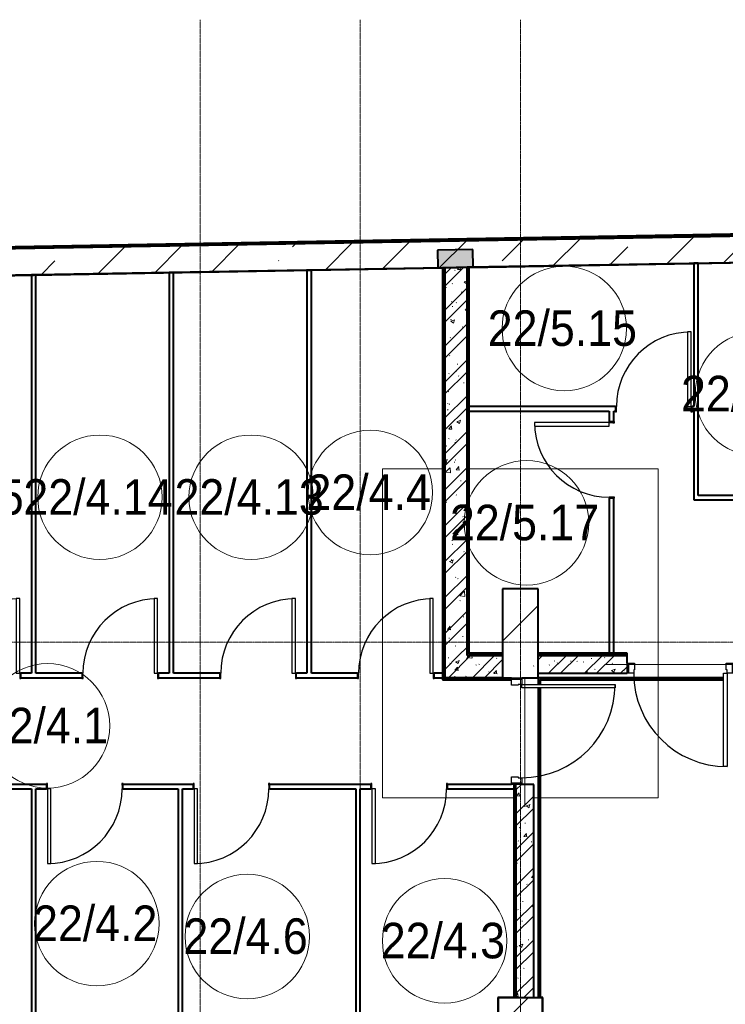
# Model space of a CAD drawing. Header units: millimetres. Extents: x -415896 to 1265883, y -383017 to -57457.
# Tile 60 of 95: x 21763 to 29699, y -283540 to -272464. Entities that reach past the tile are written whole.
import ezdxf

# ---------------------------------------------------------------- set-up
doc = ezdxf.new("R2010")
doc.units = ezdxf.units.MM
doc.linetypes.add('Линия сетки', pattern=[25, 20, -2.5, 0, -2.5])
for name, color, linetype, lineweight in [('A-010-A_ROOM', 7, 'Continuous', 20), ('A-200-M_WALL', 7, 'Continuous', 18), ('A-200-M_WALL_EXT', 7, 'Continuous', 18), ('A-200-M_WALL_INT', 7, 'Continuous', 18), ('A-200-M_WALL_PAT', 7, 'Continuous', 40), ('A-325-M_DOOR', 7, 'Continuous', 18), ('A-325-M_DOOR__FRAME', 7, 'Continuous', 30), ('A-325-M_DOOR_PANEL', 7, 'Continuous', 30), ('S-160-M_FOUND', 7, 'Continuous', 18), ('S-280-M_COLUMN', 7, 'Continuous', 18), ('S-280-M_STRUCT_FRAME', 7, 'Continuous', 18), ('Z-030-M_GRID', 7, 'Continuous', 9)]:
    doc.layers.add(name, color=color, linetype=linetype, lineweight=lineweight)
doc.styles.add('Arial_2', font='arial.ttf', dxfattribs={"width": 0.9, "height": 400})
pattern_1 = [(50, (0, 0), (437.2423, -38.2536), [45.72, -502.92]), (355, (0, 0), (-84.5828, 458.5367), [36.576, -402.336]), (100.451, (36.44, -3.2), (352.662, 420.2802), [38.856, -427.416]), (46.184, (0, 121.9), (650.59, -100.9033), [68.58, -754.38]), (96.636, (54.2, 113.5), (569.766, 593.8263), [58.284, -641.125]), (351.184, (0, 121.9), (569.7716, 593.8214), [54.864, -603.504]), (21, (60.96, 91.44), (363.875, -245.4366), [45.72, -502.92]), (326, (60.96, 91.44), (148.3253, 442.0518), [36.576, -402.336]), (71.451, (91.3, 71), (512.201, 196.6115), [38.856, -427.416]), (37.5, (0, 0), (7.41278, 202.9318), [6.706, -390.754, 6.706, -401.726, -403.86]), (37.5, (0, 0), (7.41278, 202.9318), [-805.891, 6.706, -397.154]), (7.5, (0, 0), (160.36715, 240.43305), [6.706, -226.162, 6.706, -381.61, -153.924]), (7.5, (0, 0), (160.36715, 240.43305), [-621.182, 6.706, -147.218]), (327.5, (-135.94, 0), (325.41783, -13.7491), [6.706, -145.694, 6.706, -468.782, -630.936]), (327.5, (-135.94, 0), (325.41783, -13.7491), [-627.888, 6.706, -624.23]), (317.5, (-196.9, 0), (355.51, 61.0244), [6.706, -191.414, 6.706, -309.067, -448.056]), (317.5, (-196.9, 0), (355.51, 61.0244), [-513.893, 6.706, -441.35])]
pattern_2 = [(45, (0, 0), (-202.0558, 202.0558), []), (45, (134.7, 0), (-202.0558, 202.0558), [])]
pattern_3 = [(0, (0, 0), (812.8, 203.2), [67.056, -542.544, 67.056, -542.544, -3251.2]), (0, (0, 0), (812.8, 203.2), [-1219.2, 67.056, -1152.144, 67.056, -542.544, -1422.4]), (0, (0, 0), (812.8, 203.2), [-3048, 67.056, -339.344, 67.056, -948.944]), (120, (304.8, 101.6), (-582.37636, 602.30545), [67.056, -542.544, 67.056, -542.544, -3251.2]), (120, (304.8, 101.6), (-582.37636, 602.30545), [-1219.2, 67.056, -1152.144, 67.056, -542.544, -1422.4]), (120, (304.8, 101.6), (-582.37636, 602.30545), [-3048, 67.056, -339.344, 67.056, -948.944]), (240, (406.4, 508), (-230.42364, -805.50545), [67.056, -542.544, 67.056, -542.544, -3251.2]), (240, (406.4, 508), (-230.42364, -805.50545), [-1219.2, 67.056, -1152.144, 67.056, -542.544, -1422.4]), (240, (406.4, 508), (-230.42364, -805.50545), [-3048, 67.056, -339.344, 67.056, -948.944])]

# ---------------------------------------------------------------- blocks, each defined once
blk = doc.blocks.new('101_Дверь_Однопольная - _ПЧ_800х2000_Кладовая_Л-4171007-B2_-11_400_')
at = {"layer": 'A-325-M_DOOR', "color": 253, "lineweight": 30, "true_color": 0xaaaaaa}
for p, q in [((-430, 25), (-431, 25)), ((-431, 25), (-431, -35)), ((-430, -35), (-430, 25)), ((431, 25), (430, 25)), ((430, 25), (430, -35)), ((431, -35), (431, 25)), ((-431, -35), (-430, -35)), ((430, -35), (431, -35))]:
    blk.add_line(p, q, dxfattribs=at)
at = {"layer": 'A-325-M_DOOR__FRAME', "color": 253, "true_color": 0xaaaaaa}
for p, q in [((-420, 25), (-430, 25)), ((-430, 25), (-430, -35)), ((-420, -15), (-420, 25)), ((430, 25), (420, 25)), ((420, 25), (420, -15)), ((430, -35), (430, 25)), ((-430, -35), (-419, -35)), ((-419, -15), (-420, -15)), ((-419, -35), (-419, -15)), ((420, -15), (419, -15)), ((419, -15), (419, -35)), ((419, -35), (430, -35))]:
    blk.add_line(p, q, dxfattribs=at)
at = {"layer": 'A-325-M_DOOR_PANEL', "color": 253, "true_color": 0xaaaaaa}
for p, q in [((420, 865), (380, 865)), ((380, 865), (380, 25)), ((420, 25), (420, 865)), ((380, 25), (420, 25))]:
    blk.add_line(p, q, dxfattribs=at)
blk.add_arc((420, 25), 840, 90, 180, dxfattribs=at)
blk = doc.blocks.new('101_Дверь_Однопольная - _ПЧ_Мет_1000х2000_Блок кладовых_EI60_Пр-4427903-B2_-11_400_')
at = {"layer": 'A-325-M_DOOR', "color": 253, "lineweight": 30, "true_color": 0xaaaaaa}
for p, q in [((-600, 100), (-585, 100)), ((-600, -15), (-600, 100)), ((-585, 100), (-585, -15)), ((585, -15), (585, 100)), ((585, 100), (600, 100)), ((600, 100), (600, -15)), ((-585, -15), (-600, -15)), ((600, -15), (585, -15))]:
    blk.add_line(p, q, dxfattribs=at)
at = {"layer": 'A-325-M_DOOR__FRAME', "color": 253, "true_color": 0xaaaaaa}
for p, q in [((-585, 100), (-525, 100)), ((-585, -15), (-585, 100)), ((-525, 100), (-525, 60)), ((-525, 60), (-515, 60)), ((-515, 60), (-515, -15)), ((515, 60), (525, 60)), ((515, -15), (515, 60)), ((525, 100), (585, 100)), ((525, 60), (525, 100)), ((585, 100), (585, -15)), ((-515, -15), (-585, -15)), ((585, -15), (515, -15))]:
    blk.add_line(p, q, dxfattribs=at)
at = {"layer": 'A-325-M_DOOR_PANEL', "color": 253, "true_color": 0xaaaaaa}
for p, q in [((-525, 1150), (-485, 1150)), ((-525, 100), (-525, 1150)), ((-485, 1150), (-485, 100)), ((-485, 100), (-525, 100))]:
    blk.add_line(p, q, dxfattribs=at)
blk.add_arc((-525, 100), 1050, 0, 90, dxfattribs=at)
blk = doc.blocks.new('101_Дверь_Однопольная - _ПЧ_Мет_1000х2000_Блок кладовых_EI60_Пр-4428001-B2_-11_400_')
at = {"layer": 'A-325-M_DOOR', "color": 253, "lineweight": 30, "true_color": 0xaaaaaa}
for p, q in [((-600, -35), (-585, -35)), ((-600, -150), (-600, -35)), ((-585, -35), (-585, -150)), ((585, -150), (585, -35)), ((585, -35), (600, -35)), ((600, -35), (600, -150)), ((-585, -150), (-600, -150)), ((600, -150), (585, -150))]:
    blk.add_line(p, q, dxfattribs=at)
at = {"layer": 'A-325-M_DOOR__FRAME', "color": 253, "true_color": 0xaaaaaa}
for p, q in [((-585, -35), (-525, -35)), ((-585, -150), (-585, -35)), ((-525, -35), (-525, -75)), ((-525, -75), (-515, -75)), ((-515, -75), (-515, -150)), ((515, -75), (525, -75)), ((515, -150), (515, -75)), ((525, -35), (585, -35)), ((525, -75), (525, -35)), ((585, -35), (585, -150)), ((-515, -150), (-585, -150)), ((585, -150), (515, -150))]:
    blk.add_line(p, q, dxfattribs=at)
at = {"layer": 'A-325-M_DOOR_PANEL', "color": 253, "true_color": 0xaaaaaa}
for p, q in [((-525, 1015), (-485, 1015)), ((-525, -35), (-525, 1015)), ((-485, 1015), (-485, -35)), ((-485, -35), (-525, -35))]:
    blk.add_line(p, q, dxfattribs=at)
blk.add_arc((-525, -35), 1050, 0, 90, dxfattribs=at)
blk = doc.blocks.new('ПР - _ПЧ_1200_200_Оп250-0_Шаг300_Арм16_Арм10-V56-B2_-11_400_')
at = {"layer": 'S-280-M_STRUCT_FRAME', "color": 21, "true_color": 0xffaaaa}
for p, q in [((-600, 0), (-525, 0)), ((-600, 0), (850, 0)), ((-600, 0), (-525, 0)), ((-485, 0), (600, 0)), ((-485, 0), (850, 0))]:
    blk.add_line(p, q, dxfattribs=at)
blk = doc.blocks.new('ПР - _ПЧ_1200_200_Оп250-250_Шаг300_Арм16_Арм10-V55-B2_-11_400_')
at = {"layer": 'S-280-M_STRUCT_FRAME', "color": 21, "true_color": 0xffaaaa}
for p, q in [((-850, 0), (850, 0)), ((-850, 0), (-600, 0)), ((-515, 0), (515, 0)), ((-515, 0), (515, 0)), ((600, 0), (850, 0))]:
    blk.add_line(p, q, dxfattribs=at)
blk = doc.blocks.new('135_SLK_GD_AR_rvt-1-B2_-11_400_')
at = {"layer": 'A-200-M_WALL_PAT', "lineweight": 18, "true_color": 0xcbcbcb}
blk.add_hatch(color=9, dxfattribs=at).paths.add_polyline_path([(35020, 86461), (35420, 86468), (35417, 86668), (35017, 86661)])
at = {"layer": 'A-200-M_WALL_PAT', "lineweight": 9, "true_color": 0xaaaaaa}
h = blk.add_hatch(dxfattribs=at)
h.set_pattern_fill('FP_4', color=253, style=0, pattern_type=2)
h.set_pattern_definition(pattern_3)
h.paths.add_polyline_path([(35080, 81850), (35100, 81850), (35100, 86463), (35080, 86462), (35080, 82854)])
h = blk.add_hatch(dxfattribs=at)
h.set_pattern_fill('FP_1', color=253, style=0, pattern_type=2)
h.set_pattern_definition(pattern_1)
h.paths.add_polyline_path([(35100, 82100), (35350, 82100), (35350, 86467), (35100, 86463), (35100, 82854)])
h = blk.add_hatch(dxfattribs=at)
h.set_pattern_fill('FP_2', color=253, style=0, pattern_type=2)
h.set_pattern_definition(pattern_2)
h.paths.add_polyline_path([(35100, 82100), (35350, 82100), (35350, 86467), (35100, 86463), (35100, 82854)])
h = blk.add_hatch(dxfattribs=at)
h.set_pattern_fill('FP_4', color=253, style=0, pattern_type=2)
h.set_pattern_definition(pattern_3)
h.paths.add_polyline_path([(35350, 82100), (35370, 82100), (35370, 86467), (35350, 86465), (35350, 82854)])
h = blk.add_hatch(dxfattribs=at)
h.set_pattern_fill('FP_1', color=253, style=0, pattern_type=2)
h.set_pattern_definition(pattern_1)
h.paths.add_polyline_path([(35100, 81850), (35750, 81850), (35750, 82100), (35100, 82100), (35100, 81900)])
h = blk.add_hatch(dxfattribs=at)
h.set_pattern_fill('FP_2', color=253, style=0, pattern_type=2)
h.set_pattern_definition(pattern_2)
h.paths.add_polyline_path([(35100, 81850), (35750, 81850), (35750, 82100), (35100, 82100), (35100, 81900)])
h = blk.add_hatch(dxfattribs=at)
h.set_pattern_fill('FP_1', color=253, style=0, pattern_type=2)
h.set_pattern_definition(pattern_1)
h.paths.add_polyline_path([(36150, 81900), (37150, 81900), (37150, 82100), (36150, 82100)])
h.paths.add_polyline_path([(38350, 81900), (38600, 81900), (38600, 82100), (38350, 82100), (38350, 82015)])
h = blk.add_hatch(dxfattribs=at)
h.set_pattern_fill('FP_2', color=253, style=0, pattern_type=2)
h.set_pattern_definition(pattern_2)
h.paths.add_polyline_path([(36150, 81900), (37150, 81900), (37150, 82100), (36150, 82100)])
h.paths.add_polyline_path([(38350, 81900), (38600, 81900), (38600, 82100), (38350, 82100), (38350, 82015)])
h = blk.add_hatch(dxfattribs=at)
h.set_pattern_fill('FP_4', color=253, style=0, pattern_type=2)
h.set_pattern_definition(pattern_3)
h.paths.add_polyline_path([(36152, 82100), (37150, 82100), (37150, 82120), (36152, 82120), (36152, 82113)])
h.paths.add_polyline_path([(38350, 82100), (38620, 82100), (38620, 82120), (38350, 82120)])
h = blk.add_hatch(dxfattribs=at)
h.set_pattern_fill('FP_4', color=253, style=0, pattern_type=2)
h.set_pattern_definition(pattern_3)
h.paths.add_polyline_path([(38330, 81830), (38330, 81850), (38275, 81850), (38275, 81830), (38325, 81830)])
h.paths.add_polyline_path([(36150, 81830), (38235, 81830), (38235, 81850), (36150, 81850)])
h = blk.add_hatch(dxfattribs=at)
h.set_pattern_fill('FP_4', color=253, style=0, pattern_type=2)
h.set_pattern_definition(pattern_3)
h.paths.add_polyline_path([(36170, 78250), (36170, 81735), (36150, 81735), (36150, 78250)])
h.paths.add_polyline_path([(36170, 81775), (36170, 81830), (36150, 81830), (36150, 81775)])
h = blk.add_hatch(dxfattribs=at)
h.set_pattern_fill('FP_4', color=253, style=0, pattern_type=2)
h.set_pattern_definition(pattern_3)
h.paths.add_polyline_path([(35900, 78250), (35900, 80650), (35880, 80650), (35880, 78250)])
h = blk.add_hatch(dxfattribs=at)
h.set_pattern_fill('FP_1', color=253, style=0, pattern_type=2)
h.set_pattern_definition(pattern_1)
h.paths.add_polyline_path([(35900, 78250), (36100, 78250), (36100, 80650), (35900, 80650), (35900, 78252)])
h = blk.add_hatch(dxfattribs=at)
h.set_pattern_fill('FP_2', color=253, style=0, pattern_type=2)
h.set_pattern_definition(pattern_2)
h.paths.add_polyline_path([(35900, 78250), (36100, 78250), (36100, 80650), (35900, 80650), (35900, 78252)])
at = {"layer": 'A-200-M_WALL', "color": 253, "lineweight": 40, "true_color": 0xaaaaaa}
for p, q in [((35417, 86668), (35017, 86661)), ((35017, 86661), (35020, 86461)), ((35420, 86468), (35417, 86668)), ((35020, 86461), (35100, 86463)), ((35080, 86462), (35080, 81850)), ((35350, 86467), (35100, 86463)), ((35100, 86463), (35350, 86467)), ((35350, 86467), (35420, 86468)), ((35350, 84900), (35350, 86465)), ((35350, 86465), (35350, 82100)), ((35370, 86465), (35370, 86467)), ((35370, 82120), (35370, 86465)), ((35350, 84900), (35350, 84850)), ((35350, 84850), (35350, 84900)), ((35350, 82100), (35350, 84850)), ((35375, 82120), (35370, 82120)), ((35370, 82100), (35375, 82100)), ((35750, 82120), (35375, 82120)), ((35750, 82100), (35375, 82100)), ((35375, 82100), (35750, 82100)), ((36152, 82120), (36150, 82120)), ((37150, 82120), (36152, 82120)), ((36950, 82100), (36152, 82100)), ((36152, 82100), (36950, 82100)), ((37000, 82100), (36950, 82100)), ((36950, 82100), (37000, 82100)), ((36950, 82100), (37000, 82100)), ((37150, 82100), (37000, 82100)), ((37000, 82100), (37150, 82100)), ((35080, 81830), (35080, 81850)), ((35100, 81900), (35100, 81850)), ((35100, 81850), (35100, 81900)), ((35080, 81830), (35850, 81830)), ((36170, 81830), (38235, 81830)), ((36170, 81825), (36170, 81830)), ((36170, 81775), (36170, 81825)), ((36170, 78250), (36170, 81735)), ((35880, 80650), (35880, 78252)), ((35900, 80600), (35900, 80650)), ((35900, 80600), (35900, 78252)), ((35900, 78252), (35900, 80600)), ((35880, 78252), (35880, 78250))]:
    blk.add_line(p, q, dxfattribs=at)
at = {"layer": 'A-200-M_WALL_INT', "color": 253, "lineweight": 40, "true_color": 0xaaaaaa}
for p, q in [((53120, 86777), (35370, 86467)), ((35375, 86465), (53118, 86775)), ((37950, 86512), (37900, 86512)), ((37900, 86512), (37900, 84900)), ((37950, 83900), (37950, 86512)), ((35075, 86462), (23225, 86255)), ((23225, 86253), (35075, 86460)), ((32050, 86409), (32000, 86409)), ((32000, 86409), (32000, 81900)), ((32050, 81900), (32050, 86409)), ((33600, 86436), (33550, 86436)), ((33550, 86436), (33550, 81900)), ((33600, 81900), (33600, 86436)), ((35100, 86463), (35075, 86462)), ((35075, 86460), (35075, 81850)), ((35100, 86463), (35100, 82100)), ((35100, 81850), (35100, 86463)), ((35350, 86465), (35350, 86467)), ((35370, 86467), (35350, 86467)), ((35350, 86467), (35350, 86465)), ((35375, 82125), (35375, 86465)), ((30500, 86382), (30450, 86382)), ((30450, 86382), (30450, 81900)), ((30500, 81900), (30500, 86382)), ((37019, 84900), (35350, 84900)), ((35350, 84850), (36950, 84850)), ((36950, 84850), (36950, 84731)), ((37000, 84731), (37000, 84850)), ((37000, 84850), (37019, 84850)), ((37900, 84900), (37881, 84900)), ((37881, 84850), (37900, 84850)), ((37900, 84850), (37900, 83900)), ((36950, 83869), (36950, 82100)), ((37000, 82100), (37000, 83869)), ((37900, 83900), (37900, 83850)), ((37900, 83850), (38469, 83850)), ((38469, 83900), (37950, 83900)), ((35750, 82852), (35748, 82852)), ((35748, 82852), (35748, 82125)), ((36152, 82852), (35750, 82852)), ((36152, 82850), (36152, 82852)), ((36152, 82125), (36152, 82850)), ((35100, 82100), (35100, 81900)), ((35375, 82100), (35350, 82100)), ((35350, 82100), (35370, 82100)), ((35748, 82125), (35375, 82125)), ((36150, 82113), (36152, 82113)), ((36152, 82100), (36150, 82100)), ((37150, 82125), (36152, 82125)), ((36152, 82113), (36152, 82100)), ((37150, 82100), (37150, 82125)), ((37150, 82015), (37150, 82100)), ((30450, 81900), (30331, 81900)), ((30331, 81850), (31019, 81850)), ((31019, 81900), (30500, 81900)), ((32000, 81900), (31881, 81900)), ((31881, 81850), (32569, 81850)), ((32569, 81900), (32050, 81900)), ((33550, 81900), (33431, 81900)), ((33431, 81850), (34119, 81850)), ((34119, 81900), (33600, 81900)), ((35100, 81900), (34981, 81900)), ((34981, 81850), (35100, 81850)), ((35075, 81850), (35075, 81830)), ((35100, 81850), (35750, 81850)), ((35750, 81850), (35100, 81850)), ((36150, 81900), (37150, 81900)), ((38235, 81850), (36150, 81850)), ((36150, 81850), (36150, 81830)), ((35075, 81830), (35075, 81825)), ((35075, 81825), (35850, 81825)), ((36150, 81830), (36150, 81825)), ((36150, 81825), (36150, 81775)), ((36175, 81825), (38235, 81825)), ((36175, 81775), (36175, 81825)), ((36150, 81735), (36150, 78250)), ((36175, 78250), (36175, 81735)), ((30619, 80650), (29931, 80650)), ((32269, 80650), (31481, 80650)), ((34269, 80650), (33131, 80650)), ((35850, 80650), (35131, 80650)), ((35875, 80650), (35875, 78252)), ((36100, 80650), (35965, 80650)), ((36100, 78250), (36100, 80650)), ((29931, 80600), (30450, 80600)), ((30450, 80600), (30450, 77450)), ((30500, 77450), (30500, 80600)), ((30500, 80600), (30619, 80600)), ((31481, 80600), (32100, 80600)), ((32100, 80600), (32100, 77450)), ((32150, 77450), (32150, 80600)), ((32150, 80600), (32269, 80600)), ((33131, 80600), (34100, 80600)), ((34100, 80600), (34100, 77450)), ((34150, 77450), (34150, 80600)), ((34150, 80600), (34269, 80600)), ((35131, 80600), (35900, 80600)), ((35700, 78252), (35698, 78252)), ((35698, 78252), (35698, 76900)), ((35875, 78252), (35700, 78252)), ((35900, 78252), (35900, 78250)), ((35900, 78250), (35900, 78252)), ((36202, 78252), (36175, 78252)), ((36175, 78252), (36175, 78250)), ((36202, 78250), (36202, 78252)), ((36202, 77225), (36202, 78250))]:
    blk.add_line(p, q, dxfattribs=at)
at = {"layer": 'A-325-M_DOOR', "color": 253, "lineweight": 18, "true_color": 0xaaaaaa}
for p in [(37450, 84875), (29900, 81875), (31450, 81875), (33000, 81875), (34550, 81875)]:
    blk.add_blockref('101_Дверь_Однопольная - _ПЧ_800х2000_Кладовая_Л-4171007-B2_-11_400_', p, dxfattribs=at)
for name, p, rotation in [('101_Дверь_Однопольная - _ПЧ_800х2000_Кладовая_Л-4171007-B2_-11_400_', (36975, 84300), 89.9999999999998), ('101_Дверь_Однопольная - _ПЧ_Мет_1000х2000_Блок кладовых_EI60_Пр-4427903-B2_-11_400_', (37750, 82000), 180), ('101_Дверь_Однопольная - _ПЧ_Мет_1000х2000_Блок кладовых_EI60_Пр-4428001-B2_-11_400_', (36000, 81250), 269.9999999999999), ('101_Дверь_Однопольная - _ПЧ_800х2000_Кладовая_Л-4171007-B2_-11_400_', (31050, 80625), 180), ('101_Дверь_Однопольная - _ПЧ_800х2000_Кладовая_Л-4171007-B2_-11_400_', (32700, 80625), 180), ('101_Дверь_Однопольная - _ПЧ_800х2000_Кладовая_Л-4171007-B2_-11_400_', (34700, 80625), 180)]:
    blk.add_blockref(name, p, dxfattribs=dict(at, rotation=rotation))
at = {"layer": 'S-280-M_STRUCT_FRAME', "color": 253, "lineweight": 18, "true_color": 0xaaaaaa}
for name, p, rotation in [('ПР - _ПЧ_1200_200_Оп250-250_Шаг300_Арм16_Арм10-V55-B2_-11_400_', (37750, 82000), 180), ('ПР - _ПЧ_1200_200_Оп250-0_Шаг300_Арм16_Арм10-V56-B2_-11_400_', (36000, 81250), 269.9999999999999)]:
    blk.add_blockref(name, p, dxfattribs=dict(at, rotation=rotation))
blk = doc.blocks.new('Бетон-Прямоугольная-Колонна - CLM_Подземные этажи_В40-500х800-V180-B2_-11_400_')
at = {"layer": 'S-280-M_COLUMN', "lineweight": 9, "true_color": 0xaaaaaa}
h = blk.add_hatch(dxfattribs=at)
h.set_pattern_fill('FP_59', color=253, style=0, pattern_type=2)
h.set_pattern_definition([(225, (35950, 77850), (628.618, -628.618), []), (225, (35321.4, 77850), (628.618, -628.618), [1111.25, -222.25, 6.706, -215.544])])
h.paths.add_polyline_path([(250, 400), (-250, 400), (-250, -400), (250, -400), (250, 325)])
at = {"layer": 'S-280-M_COLUMN', "color": 253, "lineweight": 40, "true_color": 0xaaaaaa}
for p, q in [((250, 400), (-250, 400)), ((-250, 400), (-250, -400)), ((250, -400), (250, 400)), ((-250, -400), (250, -400))]:
    blk.add_line(p, q, dxfattribs=at)
blk = doc.blocks.new('Бетон-Прямоугольная-Колонна - CLM_Подземные этажи_В40-400х1000-V185-B2_-11_400_')
at = {"layer": 'S-280-M_COLUMN', "lineweight": 9, "true_color": 0xaaaaaa}
h = blk.add_hatch(dxfattribs=at)
h.set_pattern_fill('FP_64', color=253, style=0, pattern_type=2)
h.set_pattern_definition([(225, (35950, 82350), (628.618, -628.618), []), (225, (35321.4, 82350), (628.618, -628.618), [1111.25, -222.25, 6.706, -215.544])])
h.paths.add_polyline_path([(-200, 500), (-200, -500), (200, -500), (200, 500), (-15, 500)])
at = {"layer": 'S-280-M_COLUMN', "color": 253, "lineweight": 40, "true_color": 0xaaaaaa}
for p, q in [((-15, 500), (-200, 500)), ((-200, 500), (-200, -500)), ((200, 500), (100, 500)), ((200, -500), (200, 500)), ((-200, -500), (200, -500))]:
    blk.add_line(p, q, dxfattribs=at)
blk = doc.blocks.new('135_SLK_GD_KR_rvt-1-B2_-11_400_')
at = {"layer": 'A-200-M_WALL_PAT', "lineweight": 9, "true_color": 0xaaaaaa}
h = blk.add_hatch(dxfattribs=at)
h.set_pattern_fill('FP_5', color=253, style=0, pattern_type=2)
h.set_pattern_definition([(45, (0, 0), (-628.618, 628.618), []), (45, (628.6, 0), (-628.618, 628.618), [1111.25, -222.25, 6.706, -215.544])])
h.paths.add_polyline_path([(9280, 86012), (53420, 86782), (53420, 87082), (9619, 86318)])
at = {"layer": 'A-200-M_WALL', "color": 253, "lineweight": 40, "true_color": 0xaaaaaa}
for p, q in [((53422, 87084), (9165, 86312)), ((53426, 87089), (9170, 86316)), ((53430, 87093), (9174, 86320)), ((53420, 87082), (9619, 86318)), ((9619, 86318), (53420, 87082))]:
    blk.add_line(p, q, dxfattribs=at)
at = {"layer": 'A-200-M_WALL_EXT', "color": 253, "lineweight": 40, "true_color": 0xaaaaaa}
for p, q in [((53440, 87103), (9185, 86330)), ((9280, 86012), (53120, 86777))]:
    blk.add_line(p, q, dxfattribs=at)
at = {"layer": 'S-160-M_FOUND', "color": 253, "true_color": 0xaaaaaa}
for p, q in [((35075, 84200), (34400, 84200)), ((34400, 84200), (34400, 80500)), ((37500, 84200), (35375, 84200)), ((37500, 81850), (37500, 84200)), ((37500, 80500), (37500, 81825)), ((34400, 80500), (35875, 80500)), ((36100, 80500), (36150, 80500)), ((36175, 80500), (37500, 80500))]:
    blk.add_line(p, q, dxfattribs=at)
at = {"layer": 'S-280-M_COLUMN', "color": 253, "lineweight": 18, "true_color": 0xaaaaaa, "rotation": 180}
for name, p in [('Бетон-Прямоугольная-Колонна - CLM_Подземные этажи_В40-400х1000-V185-B2_-11_400_', (35950, 82350)), ('Бетон-Прямоугольная-Колонна - CLM_Подземные этажи_В40-500х800-V180-B2_-11_400_', (35950, 77850))]:
    blk.add_blockref(name, p, dxfattribs=at)
blk = doc.blocks.new('050_Марка_Помещение - Номер-620969-B2_-11_400_')
at = {"layer": 'A-010-A_ROOM', "color": 253, "true_color": 0xaaaaaa}
blk.add_circle((0, 0), 3.5, dxfattribs=at)
blk = doc.blocks.new('-2 этаж')
at = {"layer": 'Z-030-M_GRID', "color": 253, "linetype": 'Линия сетки', "true_color": 0xaaaaaa}
for p, q in [((291442.3, -369626.4), (291442.3, -260675.4)), ((293242.3, -369628.3), (293242.3, -260675.3)), ((295042.3, -369626.2), (295042.3, -260675.2)), ((415038.9, -267677.3), (255409.2, -267677.3))]:
    blk.add_line(p, q, dxfattribs=at)
at = {"lineweight": 5}
for name in ['135_SLK_GD_KR_rvt-1-B2_-11_400_', '135_SLK_GD_AR_rvt-1-B2_-11_400_']:
    blk.add_blockref(name, (259092.3, -349927.3), dxfattribs=at)
at = {"layer": 'A-010-A_ROOM', "color": 253, "true_color": 0xaaaaaa, "xscale": 199.9999999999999, "yscale": 199.9999999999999, "zscale": 199.9999999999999}
for p in [(295536.5, -264148), (297710.4, -264884.1), (290313.5, -266047), (292013.5, -266047), (293354.7, -265993.5), (295111.5, -266334.4), (289724.4, -268618), (290279.3, -270842.4), (291970.5, -270987.1), (294190.1, -271037)]:
    blk.add_blockref('050_Марка_Помещение - Номер-620969-B2_-11_400_', p, dxfattribs=at)
at = {"layer": 'A-010-A_ROOM', "color": 253, "lineweight": 9, "true_color": 0xaaaaaa, "char_height": 400, "attachment_point": 1, "style": 'Arial_2'}
for s, insert, width in [('22/5.15', (294675.7, -263944.5), 2077.974), ('22/5.13', (296849.5, -264680.6), 2077.974), ('22/4.15', (287777.7, -265843.5), 2077.974), ('22/4.14', (289452.7, -265843.5), 2077.974), ('22/4.13', (291152.7, -265843.5), 2077.974), ('22/4.4', (292637, -265790.1), 1731.645), ('22/5.17', (294250.7, -266131), 2077.974), ('22/4.1', (289006.7, -268414.6), 1731.645), ('22/4.2', (289561.5, -270639), 1731.645), ('22/4.6', (291252.8, -270783.6), 1731.645), ('22/4.3', (293472.3, -270833.5), 1731.645)]:
    blk.add_mtext(s, dxfattribs=dict(at, insert=insert, width=width))

msp = doc.modelspace()

# ---------------------------------------------------------------- block references
at = {"color": 0}
msp.add_blockref('-2 этаж', (-267648, -11789), dxfattribs=at)

doc.saveas('drawing.dxf')
